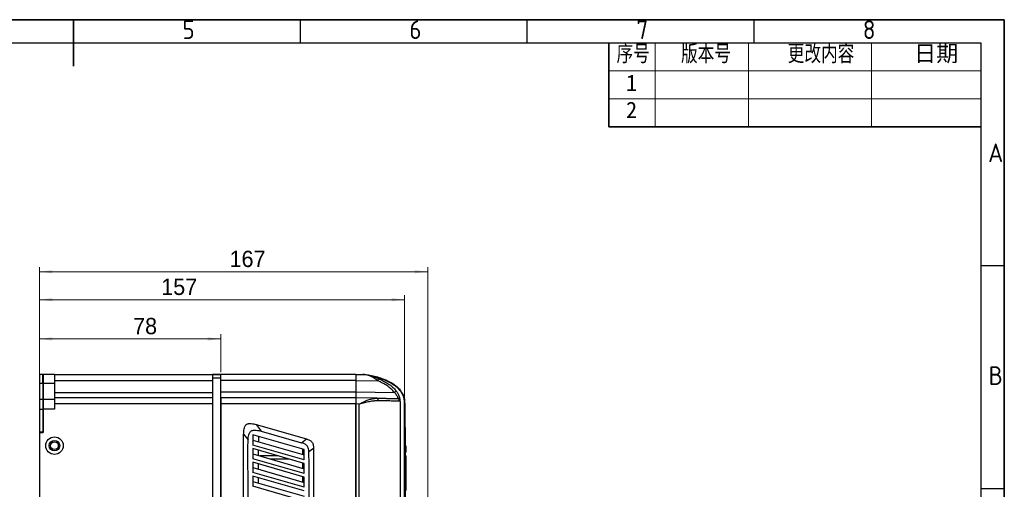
# Model space of a CAD drawing. Header units: millimetres. Extents: x 0 to 423, y 0 to 297.
# Tile 32 of 32: x 208 to 420, y 196 to 297. Entities that reach past the tile are written whole.
import ezdxf

# ---------------------------------------------------------------- set-up
doc = ezdxf.new("R2010")
doc.units = ezdxf.units.MM
doc.layers.add('实线', color=2, linetype='Continuous', lineweight=25)
doc.styles.add('SLDTEXTSTYLE1', font='ISOCP')
doc.styles.add('SLDTEXTSTYLE13', font='仿宋_GB2312', dxfattribs={"width": 0.75, "bigfont": 'bigfont'})
doc.styles.add('SLDTEXTSTYLE16', font='ARIAL.TTF', dxfattribs={"width": 0.948})
doc.styles.add('SLDTEXTSTYLE3', font='仿宋_GB2312')
doc.styles.add('SLDTEXTSTYLE4', font='仿宋_GB2312', dxfattribs={"bigfont": 'bigfont'})
doc.dimstyles.new('SLDDIMSTYLE0', dxfattribs={"dimtxt": 3.5, "dimasz": 2.8, "dimexe": 0, "dimexo": 0.0625, "dimgap": 0.875, "dimtad": 2, "dimlfac": 2, "dimrnd": 1e-09, "dimzin": 12, "dimdsep": 46, "dimtxsty": 'SLDTEXTSTYLE16', "dimsah": 1, "dimcen": 0.09, "dimadec": 0, "dimazin": 3, "dimtfac": 1, "dimtofl": 0, "dimtmove": 0, "dimatfit": 3, "dimfxl": 1, "dimfrac": 2, "dimtolj": 1, "dimtzin": 12, "dimarcsym": 0})

# ---------------------------------------------------------------- blocks, each defined once
blk = doc.blocks.new('SW_NOTE_0_6')
at = {"color": 0, "linetype": 'Continuous', "lineweight": 18, "insert": (1.81, 5.16), "char_height": 4, "attachment_point": 2, "style": 'SLDTEXTSTYLE1'}
blk.add_mtext('A', dxfattribs=at)
blk = doc.blocks.new('SW_NOTE_0_7')
at = {"color": 0, "linetype": 'Continuous', "lineweight": 18, "insert": (1.81, 5.16), "char_height": 4, "attachment_point": 2, "style": 'SLDTEXTSTYLE1'}
blk.add_mtext('B', dxfattribs=at)
blk = doc.blocks.new('SW_NOTE_0_16')
at = {"color": 0, "linetype": 'Continuous', "lineweight": 18, "insert": (1.5, 5.16), "char_height": 4, "attachment_point": 2, "style": 'SLDTEXTSTYLE1'}
blk.add_mtext('5', dxfattribs=at)
blk = doc.blocks.new('SW_NOTE_0_17')
at = {"color": 0, "linetype": 'Continuous', "lineweight": 18, "insert": (1.5, 5.16), "char_height": 4, "attachment_point": 2, "style": 'SLDTEXTSTYLE1'}
blk.add_mtext('6', dxfattribs=at)
blk = doc.blocks.new('SW_NOTE_0_18')
at = {"color": 0, "linetype": 'Continuous', "lineweight": 18, "insert": (1.5, 5.16), "char_height": 4, "attachment_point": 2, "style": 'SLDTEXTSTYLE1'}
blk.add_mtext('7', dxfattribs=at)
blk = doc.blocks.new('SW_NOTE_0_19')
at = {"color": 0, "linetype": 'Continuous', "lineweight": 18, "insert": (1.5, 5.16), "char_height": 4, "attachment_point": 2, "style": 'SLDTEXTSTYLE1'}
blk.add_mtext('8', dxfattribs=at)
blk = doc.blocks.new('GB_A3_A')
at = {"color": 3, "lineweight": 35, "true_color": 0x00ff00}
for p, q in [((0, 297), (420, 297)), ((220, 287), (220, 297)), ((420, 297), (420, 0))]:
    blk.add_line(p, q, dxfattribs=at)
at = {"color": 1, "lineweight": 25}
for p, q in [((268.75, 292), (268.75, 297)), ((317.5, 292), (317.5, 297)), ((366.25, 292), (366.25, 297)), ((420, 244.17), (415, 244.17)), ((420, 196.33), (415, 196.33))]:
    blk.add_line(p, q, dxfattribs=at)
at = {"color": 3, "true_color": 0x00ff00}
blk.add_line((420, 297), (410, 297), dxfattribs=at)
blk.add_line((420, 287), (420, 297))
at = {"lineweight": 25}
for p, q in [((415, 292), (25, 292)), ((415, 5), (415, 292))]:
    blk.add_line(p, q, dxfattribs=at)
at = {"color": 190, "linetype": 'Continuous', "lineweight": 18, "true_color": 0x8000ff}
for name, p in [('SW_NOTE_0_16', (243.21, 291.7)), ('SW_NOTE_0_17', (291.96, 291.7)), ('SW_NOTE_0_18', (340.71, 291.7)), ('SW_NOTE_0_19', (389.46, 291.7)), ('SW_NOTE_0_6', (416.34, 265.28)), ('SW_NOTE_0_7', (416.34, 217.45))]:
    blk.add_blockref(name, p, dxfattribs=at)
blk = doc.blocks.new('_D_5')
at = {"color": 7, "linetype": 'Continuous', "lineweight": 18, "true_color": 0xffffff}
for p, q in [((212.65, 208.88), (212.65, 229.49)), ((251.65, 221.38), (251.65, 229.49)), ((212.65, 228.49), (251.65, 228.49))]:
    blk.add_line(p, q, dxfattribs=at)
for points in [[(212.65, 228.49), (215.45, 228.14), (215.45, 228.84)], [(251.65, 228.49), (248.85, 228.84), (248.85, 228.14)]]:
    blk.add_solid(points, dxfattribs=at)
at = {"color": 7, "linetype": 'Continuous', "lineweight": 18, "true_color": 0xffffff, "insert": (232.8, 233), "char_height": 3.5, "attachment_point": 1, "style": 'SLDTEXTSTYLE16'}
blk.add_mtext('78', dxfattribs=at)
blk = doc.blocks.new('_D_6')
at = {"color": 7, "linetype": 'Continuous', "lineweight": 18, "true_color": 0xffffff}
for p, q in [((212.65, 208.88), (212.65, 237.91)), ((291.15, 214.88), (291.15, 237.91)), ((212.65, 236.91), (291.15, 236.91))]:
    blk.add_line(p, q, dxfattribs=at)
for points in [[(212.65, 236.91), (215.45, 236.56), (215.45, 237.26)], [(291.15, 236.91), (288.35, 237.26), (288.35, 236.56)]]:
    blk.add_solid(points, dxfattribs=at)
at = {"color": 7, "linetype": 'Continuous', "lineweight": 18, "true_color": 0xffffff, "insert": (238.84, 241.42), "char_height": 3.5, "attachment_point": 1, "style": 'SLDTEXTSTYLE16'}
blk.add_mtext('157', dxfattribs=at)
blk = doc.blocks.new('_D_7')
at = {"color": 7, "linetype": 'Continuous', "lineweight": 18, "true_color": 0xffffff}
for p, q in [((212.65, 208.88), (212.65, 243.91)), ((296.1, 185.69), (296.1, 243.91)), ((296.1, 242.91), (212.65, 242.91))]:
    blk.add_line(p, q, dxfattribs=at)
for points in [[(212.65, 242.91), (215.45, 242.56), (215.45, 243.26)], [(296.1, 242.91), (293.3, 243.26), (293.3, 242.56)]]:
    blk.add_solid(points, dxfattribs=at)
at = {"color": 7, "linetype": 'Continuous', "lineweight": 18, "true_color": 0xffffff, "insert": (253.52, 247.42), "char_height": 3.5, "attachment_point": 1, "style": 'SLDTEXTSTYLE16'}
blk.add_mtext('167', dxfattribs=at)

msp = doc.modelspace()

# ---------------------------------------------------------------- linework, layer by layer
at = {"color": 7, "linetype": 'Continuous', "lineweight": 35}
for p, q in [((335, 292), (335, 274)), ((335, 274), (415, 274))]:
    msp.add_line(p, q, dxfattribs=at)
at = {"color": 7, "linetype": 'Continuous', "lineweight": 18}
for p, q in [((345, 292), (345, 274)), ((365, 292), (365, 274)), ((391.4932, 292), (391.4932, 274)), ((335, 286), (415, 286)), ((335, 280), (415, 280))]:
    msp.add_line(p, q, dxfattribs=at)
at = {"layer": '实线', "color": 2, "linetype": 'Continuous', "lineweight": 25, "true_color": 0xffff00}
for p, q in [((213.4041, 220.8785), (212.6541, 220.8785)), ((212.6541, 220.8785), (212.6541, 218.9785)), ((213.4041, 220.8785), (213.5041, 220.8785)), ((213.4041, 218.9785), (213.4041, 220.8785)), ((215.9041, 220.8785), (213.5041, 220.8785)), ((213.5041, 220.8785), (213.5041, 218.9785)), ((215.9041, 220.8785), (215.9041, 218.9785)), ((215.9041, 220.8785), (249.8541, 220.8785)), ((251.6541, 220.8785), (249.8541, 220.8785)), ((249.8541, 220.8785), (249.8541, 220.091)), ((249.8541, 220.8785), (251.6541, 220.8785)), ((249.8541, 220.091), (249.8541, 129.066)), ((251.6541, 220.091), (249.8541, 220.091)), ((251.6541, 220.091), (251.6541, 220.8785)), ((280.6541, 220.8785), (251.6541, 220.8785)), ((251.6541, 129.066), (251.6541, 220.091)), ((280.6541, 220.8785), (282.1541, 220.8576)), ((284.2995, 220.4882), (286.3135, 219.8748)), ((212.6541, 218.9785), (213.4041, 218.9785)), ((212.6541, 218.9785), (212.6541, 215.5296)), ((213.4041, 219.7285), (213.5041, 219.7285)), ((213.4041, 218.9785), (213.4041, 215.5296)), ((213.5041, 218.9785), (215.9041, 218.9785)), ((213.5041, 218.9785), (213.5041, 215.5296)), ((215.9041, 219.5785), (249.8541, 219.5785)), ((215.9041, 218.9785), (215.9041, 215.5296)), ((280.6541, 219.5785), (251.6541, 219.5785)), ((280.6541, 219.5786), (285.3823, 219.5126)), ((280.6541, 219.5786), (280.6541, 217.1284)), ((280.6541, 219.5785), (280.6541, 217.1285)), ((215.9041, 216.9785), (249.8541, 216.9785)), ((249.8541, 215.8285), (215.9041, 215.8285)), ((251.6541, 217.1285), (280.6541, 217.1285)), ((280.6541, 215.8285), (251.6541, 215.8285)), ((280.6541, 217.1284), (288.9353, 217.0128)), ((285.2194, 215.7648), (280.6541, 215.8285)), ((212.6541, 215.5296), (213.4041, 215.5296)), ((212.6541, 215.5296), (212.6541, 213.3785)), ((213.4041, 215.5296), (213.4041, 213.3785)), ((213.5041, 215.5296), (213.5041, 213.3785)), ((213.5041, 215.5296), (215.9041, 215.5296)), ((215.9041, 215.5296), (215.9041, 213.3785)), ((249.8541, 214.5285), (215.9041, 214.5285)), ((280.6541, 214.5285), (251.6541, 214.5285)), ((251.6541, 214.5285), (251.6541, 134.1285)), ((281.4041, 214.5182), (280.6541, 214.5286)), ((280.6541, 214.5286), (280.6541, 158.3285)), ((280.6541, 134.1285), (280.6541, 214.5285)), ((281.4041, 158.3285), (281.4041, 214.5182)), ((284.7006, 215.7364), (285.2194, 215.7648)), ((290.1301, 215.3652), (290.1541, 214.8785)), ((290.1541, 214.8785), (290.1541, 158.3285)), ((291.0541, 214.4281), (291.1541, 214.4282)), ((291.1541, 214.3785), (291.0559, 214.3785)), ((291.0559, 214.3785), (291.0559, 158.3285)), ((291.0853, 215.523), (291.0818, 215.5445)), ((291.1541, 214.3785), (291.1541, 158.3285)), ((212.6541, 213.3785), (213.4041, 213.3785)), ((212.6541, 213.3785), (212.6541, 208.5785)), ((213.4041, 213.3785), (213.4041, 208.5785)), ((215.9041, 213.3785), (213.5041, 213.3785)), ((213.5041, 213.3785), (213.5041, 208.3785)), ((259.2496, 210.1056), (260.3219, 208.6827)), ((259.2496, 210.1056), (270.0235, 207.0162)), ((291.2541, 210.0031), (291.1541, 210.0031)), ((291.1541, 209.5031), (291.2541, 209.5031)), ((291.2541, 209.5031), (291.2541, 210.0031)), ((291.2541, 209.5031), (291.2541, 187.2781)), ((212.6541, 208.5785), (213.4041, 208.5785)), ((212.6541, 208.5785), (212.6541, 208.3785)), ((212.6541, 208.3785), (212.6541, 140.2785)), ((212.6541, 208.3785), (213.5041, 208.3785)), ((213.4041, 208.5785), (213.4041, 208.3785)), ((256.5541, 208.0743), (257.5074, 206.8093)), ((269.5601, 204.7333), (258.5074, 207.9026)), ((258.5074, 207.9026), (258.5074, 205.7175)), ((258.7403, 207.8358), (258.5074, 207.7168)), ((259.7212, 207.5545), (259.7212, 206.4102)), ((260.3219, 208.6827), (268.9512, 206.2082)), ((258.5074, 206.7583), (269.5601, 203.5889)), ((269.5601, 202.5491), (258.5074, 205.7175)), ((268.9512, 206.2082), (270.0235, 207.0162)), ((291.3041, 206.7531), (291.2541, 206.7531)), ((291.3041, 206.1531), (291.2541, 206.1531)), ((291.2541, 205.4031), (291.5041, 205.4031)), ((291.3041, 206.1531), (291.3041, 206.7531)), ((291.5541, 205.4031), (291.5041, 205.4031)), ((258.5074, 204.9526), (258.5074, 202.7676)), ((269.5601, 201.7833), (258.5074, 204.9526)), ((258.5074, 203.8083), (269.5601, 200.6389)), ((259.7212, 203.4602), (259.7212, 204.6045)), ((263.9968, 203.3785), (260.0061, 203.3785)), ((269.2541, 203.6767), (269.2541, 204.821)), ((269.5601, 202.5491), (269.5601, 204.7333)), ((271.5541, 204.985), (270.5601, 204.236)), ((271.5541, 204.985), (271.5541, 164.0773)), ((291.5041, 204.2531), (291.2541, 204.2531)), ((291.2541, 203.4281), (291.5041, 203.4281)), ((291.5541, 204.2531), (291.5041, 204.2531)), ((291.5041, 195.9281), (291.5041, 203.4281)), ((269.5601, 199.599), (258.5074, 202.7676)), ((269.5601, 198.8333), (258.5074, 202.0026)), ((258.5074, 202.0026), (258.5074, 199.8176)), ((259.7212, 200.5102), (259.7212, 201.6545)), ((262.2729, 202.7285), (266.2636, 202.7285)), ((269.2541, 200.7267), (269.2541, 201.871)), ((269.5601, 201.3292), (269.4798, 201.3292)), ((269.5601, 199.599), (269.5601, 201.7833)), ((258.5074, 200.8583), (269.5601, 197.6889)), ((269.5601, 196.6488), (258.5074, 199.8176)), ((269.5601, 195.8833), (258.5074, 199.0526)), ((258.5074, 199.0526), (258.5074, 196.8677)), ((269.2541, 197.7767), (269.2541, 198.921)), ((258.5074, 197.9083), (269.5601, 194.7389)), ((269.5601, 193.6987), (258.5074, 196.8677)), ((259.7212, 197.5602), (259.7212, 198.7045)), ((269.5601, 196.6488), (269.5601, 198.8333))]:
    msp.add_line(p, q, dxfattribs=at)
at = {"layer": '实线', "color": 2, "linetype": 'Continuous', "lineweight": 25, "true_color": 0xffff00, "flags": 128}
msp.add_lwpolyline([(285.2194, 215.7648), (285.2544, 215.7547), (285.2878, 215.726), (285.3184, 215.6796), (285.3449, 215.6174), (285.3663, 215.5418), (285.3819, 215.4556), (285.391, 215.362), (285.3933, 215.2648)], dxfattribs=at)
at = {"layer": '实线', "color": 2, "linetype": 'Continuous', "lineweight": 25, "true_color": 0xffff00}
for radius in [1.875, 1.125, 0.825]:
    msp.add_circle((215.9041, 205.5785), radius, dxfattribs=at)
for centre, radius, start, end in [((276.5477, 223.7339), 9.7913, 334.461005, 337.37027), ((280.2116, 228.602), 14.5056, 306.970122, 308.923355), ((289.5085, 215.2116), 0.4933, 359.202408, 88.430887), ((290.9832, 215.5281), 0.1, 301.585349, 9.452145)]:
    msp.add_arc(centre, radius, start, end, dxfattribs=at)
for points, knots in [([(280.6541, 220.8785), (280.6542, 220.859), (280.6543, 220.8199), (280.6546, 220.5193), (280.6543, 220.0896), (280.6542, 219.749), (280.6541, 219.5786)], [0, 0, 0, 0, 0.25000617, 0.5, 0.74999383, 1, 1, 1, 1]), ([(285.3823, 219.5126), (285.1552, 219.6771), (284.7906, 219.9413), (284.2609, 220.2635), (283.6693, 220.5685), (282.9657, 220.807), (282.4053, 220.8419), (282.1541, 220.8576)], [0, 0, 0, 0, 0.21984051, 0.35291727, 0.5013459, 0.77643451, 1, 1, 1, 1]), ([(282.1541, 220.8576), (282.2625, 220.8549), (282.5565, 220.8475), (283.0121, 220.8034), (283.4838, 220.7196), (284.0738, 220.5718), (284.7662, 220.3321), (285.324, 220.0831), (285.5852, 219.9665)], [0, 0, 0, 0, 0.09232395, 0.25046106, 0.39093023, 0.50063736, 0.76618891, 1, 1, 1, 1]), ([(283.2787, 220.7497), (283.4187, 220.7369), (284.0117, 220.6826), (285.0088, 220.4307), (286.4239, 220.0016), (287.8583, 219.3756), (289.2269, 218.5163), (290.2561, 217.5025), (290.9029, 216.4057), (291.1476, 215.3397), (291.1521, 214.6798), (291.1541, 214.3785)], [0, 0, 0, 0, 0.03787042, 0.16043048, 0.27592589, 0.43656947, 0.58070986, 0.70916949, 0.82236818, 0.91889159, 1, 1, 1, 1]), ([(288.9353, 217.0128), (288.6958, 217.2889), (288.2177, 217.8404), (287.328, 218.4896), (286.3789, 219.0416), (285.7149, 219.3555), (285.3823, 219.5126)], [0, 0, 0, 0, 0.24927284, 0.49782243, 0.74851517, 1, 1, 1, 1]), ([(285.5852, 219.9665), (285.9317, 219.7994), (286.6251, 219.4651), (287.6225, 218.8834), (288.5614, 218.1943), (289.0699, 217.6101), (289.3252, 217.3168)], [0, 0, 0, 0, 0.249396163, 0.499058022, 0.748559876, 1, 1, 1, 1]), ([(286.3135, 219.8748), (286.4344, 219.8398), (286.9725, 219.6843), (287.8302, 219.2469), (288.737, 218.7088), (289.3918, 218.1941), (289.9909, 217.6186), (290.4839, 216.957), (290.8222, 216.2171), (290.9806, 215.6397), (291.0475, 215.0229), (291.0529, 214.6106), (291.0559, 214.3785)], [0, 0, 0, 0, 0.04810265, 0.21417776, 0.36578469, 0.45130299, 0.53214421, 0.68333841, 0.76322942, 0.84229977, 0.91123416, 1, 1, 1, 1]), ([(280.6541, 217.1284), (280.654, 216.9581), (280.6539, 216.6174), (280.6536, 216.1877), (280.6539, 215.8871), (280.654, 215.8481), (280.6541, 215.8285)], [0, 0, 0, 0, 0.25000617, 0.5, 0.74999383, 1, 1, 1, 1]), ([(280.6541, 215.8285), (280.6542, 215.809), (280.6543, 215.7699), (280.6546, 215.4693), (280.6543, 215.0396), (280.6542, 214.699), (280.6541, 214.5286)], [0, 0, 0, 0, 0.25000617, 0.5, 0.74999383, 1, 1, 1, 1]), ([(288.9353, 217.0128), (289.0432, 216.9029), (289.245, 216.6977), (289.4692, 216.361), (289.5974, 216.0272), (289.6237, 215.8857), (289.638, 215.809)], [0, 0, 0, 0, 0.2677357, 0.50028709, 0.72915057, 1, 1, 1, 1]), ([(289.3252, 217.3168), (289.452, 217.1381), (289.6957, 216.7945), (289.9479, 216.2404), (290.0871, 215.7173), (290.114, 215.4992), (290.1271, 215.393)], [0, 0, 0, 0, 0.260289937, 0.500406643, 0.756559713, 1, 1, 1, 1]), ([(289.638, 215.809), (289.6252, 215.7778), (289.5999, 215.7161), (289.5478, 215.7085), (289.522, 215.7047)], [0, 0, 0, 0, 0.50592522, 1, 1, 1, 1]), ([(290.1271, 215.393), (290.1169, 215.4406), (290.095, 215.5428), (289.9896, 215.6789), (289.831, 215.7841), (289.7021, 215.8007), (289.638, 215.809)], [0, 0, 0, 0, 0.21764203, 0.46703712, 0.73456896, 1, 1, 1, 1]), ([(281.4041, 214.5182), (281.5668, 214.6078), (281.9358, 214.8111), (282.5759, 215.1199), (283.33, 215.4205), (284.061, 215.6393), (284.5161, 215.7084), (284.7006, 215.7364)], [0, 0, 0, 0, 0.149788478, 0.339619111, 0.579891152, 0.829659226, 1, 1, 1, 1]), ([(281.4041, 214.5182), (281.7942, 214.6349), (282.5365, 214.857), (283.5929, 215.0921), (284.5353, 215.2427), (285.1187, 215.2577), (285.3933, 215.2648)], [0, 0, 0, 0, 0.2916749, 0.55490866, 0.79048521, 1, 1, 1, 1]), ([(285.2194, 215.7648), (285.5436, 215.7602), (286.1779, 215.7514), (287.0753, 215.7389), (288.0502, 215.7252), (288.8082, 215.7147), (289.3064, 215.7077), (289.45, 215.7057), (289.522, 215.7047)], [0, 0, 0, 0, 0.172356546, 0.337246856, 0.500418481, 0.749728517, 0.874504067, 1, 1, 1, 1]), ([(285.3933, 215.2648), (285.8968, 215.2598), (286.9066, 215.2497), (288.07, 215.2373), (288.8786, 215.2273), (289.3837, 215.2197), (289.7756, 215.2122), (289.9264, 215.2072), (290.0017, 215.2047)], [0, 0, 0, 0, 0.24901818, 0.49942298, 0.62462303, 0.74958703, 0.87480644, 1, 1, 1, 1]), ([(290.0017, 215.2047), (290.0316, 215.2109), (290.0907, 215.2232), (290.117, 215.3182), (290.1301, 215.3652)], [0, 0, 0, 0, 0.50467262, 1, 1, 1, 1]), ([(290.1271, 215.393), (290.1277, 215.3878), (290.1288, 215.3772), (290.1297, 215.3693), (290.1301, 215.3652)], [0, 0, 0, 0, 0.48917001, 1, 1, 1, 1]), ([(291.1304, 215.1226), (291.137, 215.0362), (291.1523, 214.8348), (291.1534, 214.576), (291.1541, 214.4282)], [0, 0, 0, 0, 0.42880946, 1, 1, 1, 1]), ([(256.5541, 208.0743), (256.5618, 208.4398), (256.5735, 208.9904), (256.7461, 209.6183), (256.9324, 209.9351), (257.1222, 210.1264), (257.3588, 210.2557), (257.7147, 210.3468), (258.3651, 210.3391), (258.8968, 210.1987), (259.2496, 210.1056)], [0, 0, 0, 0, 0.25004097, 0.37664145, 0.44122429, 0.50026083, 0.55923341, 0.62388411, 0.75036976, 1, 1, 1, 1]), ([(257.6309, 164.0784), (257.5384, 164.5084), (257.3701, 165.291), (257.1679, 166.4345), (257.0237, 167.5283), (256.9071, 168.6097), (256.7823, 169.689), (256.6999, 170.8617), (256.6234, 172.14), (256.5795, 173.5504), (256.5658, 174.9132), (256.5632, 177.5967), (256.5561, 180.6155), (256.5546, 183.5833), (256.5542, 184.8534), (256.5542, 185.3727), (256.5541, 185.5942), (256.5541, 185.8164), (256.5541, 185.9648), (256.5541, 186.0391), (256.5541, 186.0392), (256.5541, 186.0397), (256.5541, 186.0415), (256.5541, 186.0487), (256.5541, 186.0771), (256.5541, 186.1905), (256.5541, 186.442), (256.5541, 186.8729), (256.5541, 187.5747), (256.5541, 188.5921), (256.5541, 189.9695), (256.5541, 191.7977), (256.5541, 194.1215), (256.5541, 196.9857), (256.5541, 200.2904), (256.5541, 204.0356), (256.5541, 206.6791), (256.5541, 208.0743)], [0, 0, 0, 0, 0.02994015, 0.05449071, 0.07902899, 0.10502361, 0.1285368, 0.15297934, 0.18503945, 0.21571066, 0.24902914, 0.27781185, 0.39838828, 0.45453723, 0.47984202, 0.48485564, 0.48988339, 0.49492526, 0.49998127, 0.49998153, 0.49998372, 0.49998998, 0.50001394, 0.50010761, 0.50047796, 0.50195071, 0.50782438, 0.51760228, 0.53128442, 0.55560051, 0.58685745, 0.62505525, 0.68005454, 0.74504866, 0.82003761, 0.90502139, 1, 1, 1, 1]), ([(257.5074, 206.8093), (257.5306, 207.17), (257.5655, 207.7123), (257.7914, 208.311), (258.0075, 208.6006), (258.2148, 208.7662), (258.4603, 208.8702), (258.8144, 208.9373), (259.4516, 208.912), (259.9753, 208.774), (260.3219, 208.6827)], [0, 0, 0, 0, 0.250742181, 0.377064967, 0.439156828, 0.500764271, 0.559650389, 0.623308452, 0.750694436, 1, 1, 1, 1]), ([(257.6309, 164.0784), (257.6324, 164.0786), (257.6353, 164.0789), (257.6392, 164.0805), (257.6424, 164.0829), (257.6458, 164.0876), (257.6508, 164.1095), (257.6378, 164.14), (257.6402, 164.1884), (257.6394, 164.2193), (257.6393, 164.2404), (257.6393, 164.2444), (257.6393, 164.2588), (257.6387, 165.0742), (257.6369, 166.6782), (257.633, 169.0852), (257.6279, 171.4684), (257.6215, 173.8996), (257.6148, 176.0065), (257.6085, 177.8054), (257.6031, 179.2162), (257.5975, 180.5705), (257.5918, 181.8684), (257.586, 183.1098), (257.5801, 184.2948), (257.5718, 185.915), (257.5611, 187.906), (257.5468, 190.3613), (257.5325, 192.7485), (257.5173, 195.1452), (257.5049, 197.1279), (257.4947, 198.8054), (257.4874, 200.1271), (257.4804, 201.5124), (257.4756, 202.8268), (257.4742, 204.1689), (257.4743, 205.4681), (257.4963, 206.3622), (257.5074, 206.8093)], [0, 0, 0, 0, 0.000106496, 0.000202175, 0.000293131, 0.000386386, 0.000603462, 0.001822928, 0.002579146, 0.003985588, 0.0039945, 0.004065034, 0.004261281, 0.005004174, 0.0612962, 0.116841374, 0.173939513, 0.22855635, 0.287483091, 0.32180961, 0.354815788, 0.386501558, 0.4168669, 0.445911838, 0.473636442, 0.500040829, 0.559633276, 0.613387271, 0.672376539, 0.727197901, 0.78161963, 0.811553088, 0.84495566, 0.874391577, 0.908800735, 0.937219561, 0.968604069, 1, 1, 1, 1]), ([(270.5601, 204.236), (270.5421, 204.4695), (270.5151, 204.8193), (270.3652, 205.2636), (270.1829, 205.5572), (269.9221, 205.7946), (269.517, 206.0315), (269.1747, 206.1384), (268.9512, 206.2082)], [0, 0, 0, 0, 0.25019289, 0.37477901, 0.49972251, 0.61656823, 0.74970395, 1, 1, 1, 1]), ([(270.0235, 207.0162), (270.2488, 206.9453), (270.5867, 206.8388), (270.9924, 206.595), (271.2467, 206.3451), (271.4166, 206.0321), (271.5388, 205.5751), (271.548, 205.2212), (271.5541, 204.985)], [0, 0, 0, 0, 0.250299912, 0.375512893, 0.500136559, 0.624837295, 0.749633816, 1, 1, 1, 1]), ([(271.5541, 164.0773), (271.554, 164.0778), (271.5532, 164.0818), (271.5512, 164.0956), (271.5439, 164.145), (271.4317, 164.9774), (271.2301, 166.5336), (270.9561, 168.8127), (270.7079, 171.0195), (270.4818, 173.3152), (270.5429, 175.3007), (270.5384, 176.97), (270.5419, 178.1923), (270.5431, 179.4022), (270.5451, 180.6151), (270.5473, 181.843), (270.55, 183.0089), (270.5555, 184.6554), (270.5631, 186.7329), (270.571, 189.1315), (270.58, 191.298), (270.5905, 193.4264), (270.6004, 195.3342), (270.6051, 196.9956), (270.6081, 198.0382), (270.61, 198.7664), (270.6112, 199.2064), (270.6119, 199.7347), (270.6117, 200.3238), (270.6103, 200.9576), (270.6084, 201.5289), (270.6061, 202.1047), (270.5991, 202.7281), (270.5883, 203.3303), (270.5769, 203.8315), (270.565, 204.1173), (270.5601, 204.236)], [0, 0, 0, 0, 0.00003661, 0.00030531, 0.00103457, 0.00376536, 0.06294932, 0.11808845, 0.17495405, 0.2286532, 0.28990373, 0.32289308, 0.35319147, 0.38106829, 0.41313904, 0.44366754, 0.47265594, 0.5001064, 0.56648679, 0.62761736, 0.67903502, 0.72810049, 0.78639165, 0.82135967, 0.85203849, 0.864171, 0.87568632, 0.88486225, 0.90358439, 0.91963962, 0.93214752, 0.946206, 0.96259305, 0.97866399, 0.99113722, 1, 1, 1, 1])]:
    msp.add_open_spline(points, degree=3, knots=knots, dxfattribs=at)
for points in [[(280.6541, 220.8785), (280.6541, 220.859), (280.6541, 220.8199), (280.6541, 220.5193), (280.6541, 220.0896), (280.6541, 219.7489), (280.6541, 219.5785)], [(251.6541, 215.8285), (251.6541, 215.809), (251.6541, 215.7699), (251.6541, 215.4693), (251.6541, 215.0396), (251.6541, 214.6989), (251.6541, 214.5285)], [(280.6541, 217.1285), (280.6541, 216.9582), (280.6541, 216.6175), (280.6541, 216.1878), (280.6541, 215.8871), (280.6541, 215.8481), (280.6541, 215.8285)], [(280.6541, 215.8285), (280.6541, 215.809), (280.6541, 215.7699), (280.6541, 215.4693), (280.6541, 215.0396), (280.6541, 214.6989), (280.6541, 214.5285)], [(291.5041, 204.2531), (291.5041, 204.2617), (291.5041, 204.279), (291.5041, 204.412), (291.5041, 204.6021), (291.5041, 204.8281), (291.5041, 205.0541), (291.5041, 205.2442), (291.5041, 205.3772), (291.5041, 205.3945), (291.5041, 205.4031)]]:
    msp.add_open_spline(points, degree=3, dxfattribs=at)

# ---------------------------------------------------------------- block references
at = {"color": 7, "linetype": 'Continuous'}
msp.add_blockref('GB_A3_A', (0, 0), dxfattribs=at)

# ---------------------------------------------------------------- texts
at = {"color": 7, "linetype": 'Continuous', "lineweight": 0, "char_height": 3.5, "attachment_point": 1}
for s, insert, style in [('序号', (336.6808, 291.5393), 'SLDTEXTSTYLE13'), ('版本号', (350.5358, 291.5393), 'SLDTEXTSTYLE13'), (' 更改内容', (371.6764, 291.5393), 'SLDTEXTSTYLE13'), ('日期', (400.5799, 291.5393), 'SLDTEXTSTYLE4'), ('1', (338.7152, 285.2061), 'SLDTEXTSTYLE3'), ('2', (338.7152, 279.3963), 'SLDTEXTSTYLE3')]:
    msp.add_mtext(s, dxfattribs=dict(at, insert=insert, style=style))

# ---------------------------------------------------------------- dimensions: what is measured, and where the dimension line sits
at = {"color": 7, "linetype": 'Continuous', "lineweight": 18, "true_color": 0xffffff}
dim = msp.add_linear_dim(base=(212.6541, 242.9069), p1=(296.1023, 185.1906), p2=(212.6541, 208.3785), text='167', dimstyle='SLDDIMSTYLE0', dxfattribs=at)
dim.commit()
dim.dimension.update_dxf_attribs({"geometry": '_D_7', "text_midpoint": (257.5339, 242.9069), "dimtype": 160})
for base, p2, picture, middle in [((291.1541, 236.9069), (291.1541, 214.3785), '_D_6', (242.8481, 236.9069)), ((251.6541, 228.4916), (251.6541, 220.8785), '_D_5', (235.4784, 228.4916))]:
    dim = msp.add_linear_dim(base=base, p1=(212.6541, 208.3785), p2=p2, dimstyle='SLDDIMSTYLE0', dxfattribs=at)
    dim.commit()
    dim.dimension.update_dxf_attribs({"geometry": picture, "text_midpoint": middle, "dimtype": 160})

doc.saveas('drawing.dxf')
